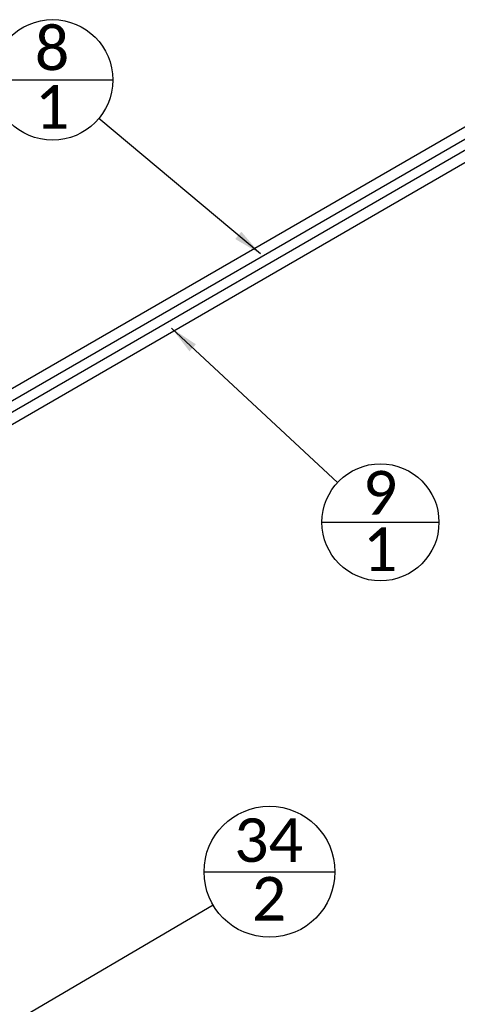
# Paper-space layout 'Sheet1' of a CAD drawing. Header units: millimetres. Extents: x 0 to 23548, y 0 to 16632.
# Tile 78 of 143: x 6179 to 6923, y 3229 to 4901. Entities that reach past the tile are written whole.
import ezdxf

# ---------------------------------------------------------------- set-up
doc = ezdxf.new("R2010")
doc.units = ezdxf.units.MM
doc.linetypes.add('SLD-Sólida', pattern=[0])
doc.layers.add('DETALHAMENTO', color=8, linetype='SLD-Sólida')
doc.styles.add('SLDTEXTSTYLE2', font='CALIBRI.TTF')
doc.styles.get("Standard").update_dxf_attribs({"font": 'CALIBRI.TTF'})
doc.dimstyles.new('SLDDIMSTYLE3', dxfattribs={"dimtxt": 0.18, "dimasz": 49, "dimexe": 0, "dimexo": 0.0625, "dimgap": 0, "dimtad": 0, "dimtih": 1, "dimtoh": 1, "dimdec": 0, "dimrnd": 1e-09, "dimzin": 0, "dimdsep": 46, "dimtxsty": 'Standard', "dimsah": 1, "dimcen": 0.09, "dimadec": 0, "dimazin": 0, "dimtfac": 49, "dimtdec": 0, "dimtofl": 0, "dimtmove": 0, "dimatfit": 3, "dimfxl": 0, "dimfrac": 2, "dimtolj": 1, "dimtzin": 0, "dimarcsym": 0})

# ---------------------------------------------------------------- blocks, each defined once
blk = doc.blocks.new('SW_NOTE_0_32')
at = {"layer": 'DETALHAMENTO', "color": 0, "ltscale": 28}
blk.add_line((-180.9, 65.7), (23.8, 65.7), dxfattribs=at)
blk.add_circle((-78.5, 65.7), 102.4, dxfattribs=at)
at = {"layer": 'DETALHAMENTO', "color": 0, "ltscale": 28, "char_height": 74.1, "attachment_point": 2, "style": 'SLDTEXTSTYLE2'}
for s, insert in [('8', (-79.3, 156.4)), ('1', (-79.3, 56.9))]:
    blk.add_mtext(s, dxfattribs=dict(at, insert=insert))
blk = doc.blocks.new('SW_NOTE_0_33')
at = {"layer": 'DETALHAMENTO', "color": 0, "ltscale": 28}
blk.add_line((-26.6, -67.7), (172.4, -67.7), dxfattribs=at)
blk.add_circle((72.9, -67.7), 99.5, dxfattribs=at)
at = {"layer": 'DETALHAMENTO', "color": 0, "ltscale": 28, "char_height": 74.1, "attachment_point": 2, "style": 'SLDTEXTSTYLE2'}
for s, insert in [('9', (72.2, 19.6)), ('1', (72.2, -76.5))]:
    blk.add_mtext(s, dxfattribs=dict(at, insert=insert))
blk = doc.blocks.new('SW_NOTE_0_34')
at = {"layer": 'DETALHAMENTO', "color": 0, "ltscale": 28}
blk.add_line((-15.3, 56.3), (207.2, 56.3), dxfattribs=at)
blk.add_circle((96, 56.3), 111.3, dxfattribs=at)
at = {"layer": 'DETALHAMENTO', "color": 0, "ltscale": 28, "attachment_point": 2, "style": 'SLDTEXTSTYLE2'}
for s, insert, char_height in [('34', (94.5, 147), 74.08), ('2', (95.2, 47.5), 74.1)]:
    blk.add_mtext(s, dxfattribs=dict(at, insert=insert, char_height=char_height))

psp = doc.layouts.new('Sheet1')

# ---------------------------------------------------------------- linework, layer by layer
at = {"color": 7, "linetype": 'SLD-Sólida', "lineweight": 25, "ltscale": 28}
for p, q in [((7153.905, 4844.712), (6074.606, 4221.646)), ((6091.96, 4211.458), (7162.654, 4829.556)), ((6960.558, 4693.092), (6107.964, 4200.899)), ((6116.713, 4185.744), (6969.307, 4677.936))]:
    psp.add_line(p, q, dxfattribs=at)

# ---------------------------------------------------------------- block references
at = {"layer": 'DETALHAMENTO', "ltscale": 28}
for name, p in [('SW_NOTE_0_32', (6313.346, 4733.341)), ('SW_NOTE_0_33', (6719.513, 4115.204)), ('SW_NOTE_0_34', (6507.711, 3397.608))]:
    psp.add_blockref(name, p, dxfattribs=at)

# ---------------------------------------------------------------- leaders
for points in [[(6588.212, 4503.581), (6313.346, 4733.341)], [(6437.222, 4377.323), (6719.513, 4115.204)], [(6123.301, 3172.135), (6507.711, 3397.608)]]:
    psp.add_leader(points, dimstyle='SLDDIMSTYLE3', dxfattribs=at)

doc.saveas('drawing.dxf')
